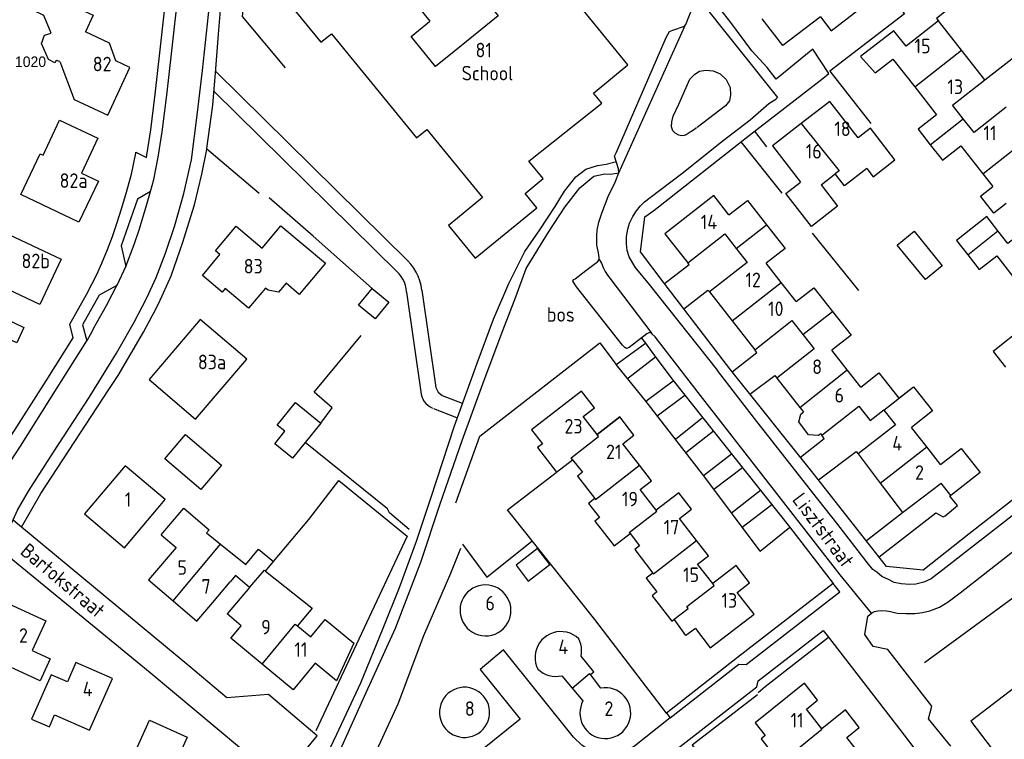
# Model space of a CAD drawing. Header units: metres. Extents: x 233874 to 239264, y 443832 to 448222.
# Tile 32 of 195: x 235032 to 235202, y 444626 to 444750. Entities that reach past the tile are written whole.
import ezdxf
from ezdxf.enums import TextEntityAlignment as Align

# ---------------------------------------------------------------- set-up
doc = ezdxf.new("R2010")
doc.units = ezdxf.units.M
doc.header["$MEASUREMENT"] = 0
for name, color, linetype in [('BIJGEBOUW', 4, 'Continuous'), ('DAKRAND', 4, 'Continuous'), ('DAKRAND-BYG', 4, 'Continuous'), ('FUNKTIEAAND', 253, 'Continuous'), ('Goud-kadastrale grenzen', 13, 'Continuous'), ('HEG', 253, 'Continuous'), ('HEK', 253, 'Continuous'), ('HOOFDGEBOUW', 4, 'Continuous'), ('HUISNUMMER', 253, 'Continuous'), ('KANTVERH', 253, 'Continuous'), ('OVLIJNOBJ', 253, 'Continuous'), ('RASTER', 253, 'Continuous'), ('STRAATNAAM', 253, 'Continuous'), ('TUSSENMUUR', 253, 'Continuous')]:
    doc.layers.add(name, color=color, linetype=linetype)
doc.layers.add('Z01 perceelnummer', color=73, linetype='Continuous', lineweight=13)
doc.styles.get("Standard").update_dxf_attribs({"font": 'iso.shx'})
doc.styles.add('Styledgn001', font='dgn001.shx')

# ---------------------------------------------------------------- blocks, each defined once
blk = doc.blocks.new('A$C1532452F')
at = {"layer": 'Z01 perceelnummer', "linetype": 'Continuous', "lineweight": 13, "style": 'Styledgn001'}
blk.add_text('1020', height=1.8, dxfattribs=at).set_placement((235034.352, 444742.384), align=Align.MIDDLE_CENTER)

msp = doc.modelspace()

# ---------------------------------------------------------------- linework, layer by layer
at = {"layer": 'BIJGEBOUW'}
msp.add_lwpolyline([(235032.01, 444694.11), (235026.33, 444696.73), (235027.58, 444699.42), (235033.2, 444696.71), (235032.01, 444694.11)], dxfattribs=at)
at = {"layer": 'DAKRAND'}
for p, q in [((235074.76, 444654.88), (235076.13, 444656.51)), ((235125.65, 444636.89), (235127.48, 444634.74)), ((235132.41, 444634.78), (235130.61, 444637.1)), ((235127.48, 444634.74), (235129.31, 444632.57))]:
    msp.add_line(p, q, dxfattribs=at)
for points in [[(235039.41, 444742.44), (235038.75, 444742.57), (235038.54, 444742.18), (235037.45, 444742.77), (235036.22, 444745.5), (235036.77, 444746.93), (235037.91, 444747.29), (235036.66, 444750.33), (235034.73, 444751.23), (235036.27, 444754.51), (235045.11, 444750.36), (235043.78, 444747.52)], [(235036.52, 444726.31), (235039.32, 444732.32), (235045.92, 444729.24), (235043.13, 444723.23)], [(235178.1, 444724.02), (235174.29, 444721.06), (235172.67, 444723.14)], [(235202.04, 444718.05), (235199.93, 444716.39), (235197.65, 444719.29), (235199.75, 444720.95)], [(235170.17, 444678.46), (235169.8, 444678.18), (235168.07, 444678.26), (235166.42, 444680.53), (235166.73, 444681.84), (235167.21, 444682.23)], [(235056.82, 444661.11), (235060.7, 444665.67), (235065.04, 444661.96), (235064.61, 444661.46), (235067.01, 444659.52)], [(235067.01, 444659.52), (235071.36, 444656.02), (235073.54, 444658.65), (235076.13, 444656.51)], [(235074.76, 444654.88), (235082.75, 444648.52), (235080.25, 444645.46)], [(235148.63, 444644.99), (235146.97, 444643.82), (235144.96, 444646.6)], [(235130.61, 444637.1), (235131.15, 444637.58), (235128.99, 444640.29)], [(235040.69, 444635.85), (235037.92, 444637.04), (235034.52, 444629.44), (235037.64, 444628.13), (235038.5, 444630.2)]]:
    msp.add_lwpolyline(points, dxfattribs=at)
at = {"layer": 'DAKRAND-BYG'}
for p, q in [((235090.75, 444700.59), (235093.07, 444703.41)), ((235079.89, 444683.83), (235084.26, 444680.29)), ((235084.26, 444680.29), (235081.56, 444676.96))]:
    msp.add_line(p, q, dxfattribs=at)
for points in [[(235186.21, 444713.25), (235191.05, 444707.33), (235188.17, 444704.97), (235183.33, 444710.89), (235186.21, 444713.25)], [(235093.07, 444703.41), (235095.92, 444701.07), (235093.59, 444698.24), (235090.75, 444700.59)], [(235081.56, 444676.96), (235079.4, 444674.29), (235076.33, 444676.77), (235078.05, 444678.89), (235076.75, 444679.95), (235079.89, 444683.83)], [(235060.98, 444678.35), (235067.17, 444673.1), (235063.61, 444668.91), (235057.43, 444674.16), (235060.98, 444678.35)], [(235119.92, 444653.15), (235123.63, 444656), (235121.52, 444658.74), (235117.81, 444655.9), (235119.92, 444653.15)]]:
    msp.add_lwpolyline(points, dxfattribs=at)
at = {"layer": 'HEG'}
for p, q in [((235073.64, 444719.72), (235064.64, 444727.34)), ((235082.96, 444712.43), (235075.36, 444719.03)), ((235099.08, 444660.87), (235083.37, 444627.41))]:
    msp.add_line(p, q, dxfattribs=at)
for points in [[(235172.48, 444764.79), (235184.6, 444750.63), (235171.76, 444740.79), (235178.8, 444731.77)], [(235159.3, 444633.64), (235148.06, 444625), (235155.69, 444615.27)]]:
    msp.add_lwpolyline(points, dxfattribs=at)
at = {"layer": 'HEK'}
msp.add_line((235093.07, 444703.41), (235082.96, 444712.43), dxfattribs=at)
for points in [[(235077.79, 444767.6), (235073.7, 444764.02), (235071.83, 444760.18), (235070.75, 444750.13), (235078.1, 444741.36)], [(235084.26, 444680.29), (235086.23, 444682.9), (235083.12, 444685.6), (235091.19, 444695.37)], [(235099.41, 444662.03), (235096.05, 444664.86), (235095.7, 444665.6), (235081.56, 444676.96)], [(235188, 444639.17), (235216.87, 444660.29), (235220.55, 444654.56)]]:
    msp.add_lwpolyline(points, dxfattribs=at)
at = {"layer": 'HOOFDGEBOUW'}
for p, q in [((235131.97, 444748.06), (235121.39, 444760.99)), ((235047.91, 444745.58), (235043.78, 444747.52)), ((235049.04, 444742.53), (235047.91, 444745.58)), ((235039.41, 444742.44), (235041.83, 444735.87)), ((235047.63, 444733.18), (235051.45, 444741.38)), ((235051.45, 444741.38), (235049.04, 444742.53)), ((235041.83, 444735.87), (235047.63, 444733.18)), ((235170.23, 444721.25), (235172.67, 444723.14)), ((235198.03, 444723.13), (235199.75, 444720.95)), ((235069.7, 444714.14), (235074.16, 444710.38)), ((235153.69, 444712.83), (235155.67, 444710.31)), ((235155.67, 444710.31), (235157.55, 444707.9)), ((235163.39, 444704.48), (235160.81, 444707.77)), ((235165.97, 444701.19), (235163.39, 444704.48)), ((235165.22, 444697.91), (235167.11, 444695.5)), ((235167.11, 444695.5), (235169.04, 444693.04)), ((235174.75, 444689.46), (235172.11, 444692.83)), ((235177.08, 444686.49), (235174.75, 444689.46)), ((235166.6, 444683.01), (235167.21, 444682.23)), ((235181.05, 444682.51), (235183.01, 444680.02)), ((235188.4, 444676.21), (235185.77, 444679.56)), ((235190.77, 444673.18), (235188.4, 444676.21)), ((235056.82, 444661.11), (235059.37, 444658.93)), ((235134.66, 444659.2), (235137.4, 444661.32)), ((235069.6, 444654.11), (235068.68, 444653.03)), ((235072.02, 444652.04), (235069.6, 444654.11)), ((235065.33, 444649.11), (235068.68, 444653.03)), ((235072.02, 444652.04), (235068.15, 444647.53)), ((235070.57, 444645.47), (235068.15, 444647.53)), ((235080.25, 444645.46), (235080.28, 444645.44)), ((235080.28, 444645.44), (235082.54, 444643.57)), ((235086.97, 444636.01), (235083.29, 444639.05))]:
    msp.add_line(p, q, dxfattribs=at)
for points in [[(235125.34, 444764.19), (235116.43, 444775.18), (235110.18, 444770.12), (235117.33, 444761.3), (235110.38, 444755.67), (235114.75, 444750.28), (235107.19, 444744.15), (235103.97, 444741.55), (235099.77, 444746.73), (235102.96, 444749.32), (235103.04, 444749.38), (235097.19, 444756.61)], [(235085.08, 444757.01), (235079.05, 444752.12), (235084.23, 444745.74), (235086.08, 444747.19)], [(235170.11, 444750.11), (235171.96, 444747.69), (235176.73, 444751.34), (235173.74, 444755.24), (235170.34, 444752.63)], [(235170.11, 444750.11), (235163.64, 444745.15), (235160.1, 444749.78)], [(235112.04, 444719.05), (235107.73, 444715.52), (235106.18, 444714.25), (235110.78, 444708.63), (235121.38, 444717.29), (235119.35, 444719.77), (235122.45, 444722.3), (235120.01, 444725.29), (235132.54, 444735.25), (235131.1, 444737.01), (235137.04, 444741.86), (235131.97, 444748.06)], [(235194.4, 444744.37), (235190.41, 444749.43), (235184.85, 444745.04), (235182.77, 444747.69), (235177.01, 444743.3), (235179.54, 444740.47), (235182.56, 444742.85), (235186.33, 444738.07)], [(235086.08, 444747.19), (235100.69, 444729.33), (235102.45, 444730.77), (235112.04, 444719.05)], [(235194.67, 444732.58), (235192.83, 444734.92), (235198.39, 444739.3), (235194.4, 444744.37)], [(235186.33, 444738.07), (235190.09, 444733.29), (235186.91, 444730.78), (235189.01, 444728.13)], [(235176.61, 444729.32), (235171.76, 444735.58), (235166.83, 444731.76)], [(235202.05, 444734.56), (235196.53, 444730.22), (235194.67, 444732.58)], [(235166.83, 444731.76), (235161.89, 444727.94), (235166.72, 444721.72)], [(235178.1, 444724.02), (235179.2, 444722.61), (235182.94, 444725.51), (235178.72, 444730.96), (235176.61, 444729.32)], [(235189.01, 444728.13), (235191.11, 444725.45), (235194.25, 444727.92), (235198.03, 444723.13)], [(235043.13, 444723.23), (235046.02, 444721.89), (235042.68, 444714.84), (235032.69, 444719.56), (235035.99, 444726.55), (235036.52, 444726.31)], [(235170.23, 444721.25), (235173.08, 444717.58), (235168.57, 444714.08), (235164.18, 444719.75), (235166.72, 444721.72)], [(235154.41, 444716.07), (235151.8, 444719.39), (235143.41, 444712.82), (235147.32, 444707.83), (235153.69, 444712.83)], [(235154.41, 444716.07), (235157.59, 444718.56), (235160.86, 444714.38)], [(235200.64, 444713.31), (235198.73, 444715.77), (235193.5, 444711.69), (235195.45, 444709.19)], [(235208.41, 444715.63), (235208.29, 444715.78), (235202.34, 444711.14), (235200.64, 444713.31)], [(235078.27, 444704.32), (235076.95, 444702.77), (235075.2, 444703.15), (235074.76, 444703.51), (235071.8, 444700.02), (235067.8, 444703.42), (235067.29, 444702.79), (235063.89, 444705.68), (235066.91, 444709.26), (235066.13, 444709.91), (235069.7, 444714.14)], [(235074.16, 444710.38), (235077.39, 444714.22), (235085.08, 444707.76)], [(235160.86, 444714.38), (235164.05, 444710.3), (235160.81, 444707.77)], [(235039.61, 444708.45), (235035.94, 444700.66), (235025.98, 444705.37), (235029.65, 444713.15), (235039.61, 444708.45)], [(235195.45, 444709.19), (235197.4, 444706.69), (235200.42, 444709.05), (235204.19, 444704.22)], [(235085.08, 444707.76), (235080.53, 444702.4), (235078.27, 444704.32)], [(235157.55, 444707.9), (235151.07, 444702.83), (235154.96, 444697.86)], [(235165.97, 444701.19), (235168.99, 444703.56), (235172.18, 444699.49)], [(235172.18, 444699.49), (235175.39, 444695.4), (235172.11, 444692.83)], [(235071.52, 444691.28), (235063.54, 444698.11), (235054.72, 444687.82), (235062.7, 444680.98), (235071.52, 444691.28)], [(235154.96, 444697.86), (235158.84, 444692.91), (235165.22, 444697.91)], [(235207.3, 444694.16), (235205.14, 444696.86), (235199.8, 444692.59), (235201.93, 444689.93)], [(235169.04, 444693.04), (235162.66, 444688.04), (235166.6, 444683.01)], [(235177.08, 444686.49), (235180.19, 444688.92), (235183.6, 444684.58), (235186.13, 444686.56), (235186.14, 444686.54)], [(235135.64, 444681.37), (235131.73, 444678.35), (235129.35, 444681.43), (235131.3, 444682.94), (235129.08, 444685.8), (235120.49, 444679.16), (235122.35, 444676.75), (235121.51, 444676.1), (235124.77, 444671.87), (235127.54, 444674.01)], [(235186.14, 444686.54), (235189.39, 444682.4), (235185.77, 444679.56)], [(235170.17, 444678.46), (235170.34, 444678.24), (235176.72, 444683.24)], [(235176.72, 444683.24), (235178.69, 444680.73), (235181.02, 444682.56), (235181.05, 444682.51)], [(235139.02, 444673.05), (235136.17, 444676.74), (235138.07, 444678.22), (235135.64, 444681.37)], [(235183.01, 444680.02), (235176.61, 444675), (235180.42, 444669.97)], [(235190.77, 444673.18), (235194.32, 444675.96), (235197.57, 444671.82), (235192.53, 444667.87), (235190.88, 444669.97)], [(235127.54, 444674.01), (235129.21, 444671.85), (235128.37, 444671.2), (235131.35, 444667.34)], [(235057.51, 444667.16), (235050.61, 444672.98), (235043.61, 444664.69), (235050.51, 444658.86), (235057.51, 444667.16)], [(235141.87, 444665.32), (235139.12, 444668.88), (235141.08, 444670.39), (235139.02, 444673.05)], [(235148.85, 444660.14), (235145.93, 444663.91), (235147.97, 444665.49), (235145.77, 444668.34), (235141.87, 444665.32)], [(235180.42, 444669.97), (235184.22, 444664.93), (235190.88, 444669.97)], [(235131.35, 444667.34), (235130.27, 444666.5), (235132.16, 444664.06), (235131.37, 444663.45), (235134.66, 444659.2)], [(235137.4, 444661.32), (235139.03, 444659.22), (235138.21, 444658.59), (235141.33, 444654.54)], [(235151.61, 444652.72), (235149.02, 444656.07), (235150.88, 444657.51), (235148.85, 444660.14)], [(235059.37, 444658.93), (235054.63, 444653.4), (235058.89, 444649.76)], [(235158.71, 444647.49), (235155.84, 444651.21), (235157.95, 444652.84), (235155.63, 444655.83), (235151.61, 444652.72)], [(235141.33, 444654.54), (235140.2, 444653.65), (235142.02, 444651.3), (235141.18, 444650.65), (235144.56, 444646.28), (235144.96, 444646.6)], [(235116.31, 444650.35), (235115.99, 444650.82), (235115.62, 444651.24), (235115.19, 444651.62), (235114.72, 444651.93), (235114.21, 444652.18), (235113.67, 444652.37), (235113.12, 444652.48), (235112.55, 444652.52), (235111.98, 444652.48), (235111.43, 444652.37), (235110.89, 444652.19), (235110.38, 444651.94), (235109.9, 444651.63), (235109.48, 444651.26), (235109.1, 444650.84), (235108.78, 444650.37), (235108.52, 444649.86), (235108.34, 444649.32), (235108.22, 444648.77), (235108.18, 444648.2), (235108.21, 444647.64), (235108.31, 444647.08), (235108.49, 444646.54), (235108.73, 444646.03), (235109.04, 444645.55)], [(235058.89, 444649.76), (235062.93, 444646.3), (235065.33, 444649.11)], [(235109.04, 444645.55), (235109.41, 444645.1), (235109.83, 444644.71), (235110.31, 444644.38), (235110.82, 444644.11), (235111.36, 444643.92), (235111.93, 444643.79), (235112.51, 444643.75), (235113.09, 444643.78), (235113.65, 444643.88), (235114.2, 444644.06), (235114.73, 444644.32), (235115.21, 444644.64), (235115.64, 444645.02), (235116.03, 444645.45), (235116.35, 444645.93), (235116.6, 444646.45), (235116.79, 444647), (235116.9, 444647.57), (235116.93, 444648.15), (235116.89, 444648.72), (235116.77, 444649.29), (235116.58, 444649.83), (235116.31, 444650.35)], [(235037.74, 444639.78), (235036.03, 444636.03), (235026.53, 444640.39), (235030.61, 444649.28), (235036.98, 444646.36), (235034.61, 444641.21), (235037.74, 444639.78)], [(235082.54, 444643.57), (235085, 444646.55), (235089.93, 444642.47), (235086.97, 444636.01)], [(235148.63, 444644.99), (235151.2, 444641.67), (235158.71, 444647.49)], [(235219.66, 444647.18), (235195.95, 444629.11), (235206.62, 444615.1), (235217.65, 444623.51), (235222.09, 444617.68), (235228.22, 444622.36), (235223.79, 444628.18), (235230.03, 444632.94), (235235.8, 444625.36), (235242.08, 444630.15)], [(235074.19, 444638.9), (235068.81, 444643.34), (235070.57, 444645.47)], [(235128.58, 444643.26), (235128.13, 444643.64), (235127.63, 444643.95), (235127.09, 444644.2), (235126.52, 444644.37), (235125.93, 444644.47), (235125.34, 444644.48), (235124.75, 444644.42), (235124.18, 444644.28), (235123.63, 444644.06), (235123.11, 444643.77), (235122.63, 444643.42), (235122.21, 444643), (235121.84, 444642.53), (235121.55, 444642.02), (235121.32, 444641.48), (235121.16, 444640.9), (235121.09, 444640.32), (235121.09, 444639.72), (235121.17, 444639.14), (235121.33, 444638.57), (235121.57, 444638.02)], [(235128.99, 444640.29), (235129.06, 444640.79), (235129.08, 444641.3), (235129.04, 444641.81), (235128.95, 444642.31), (235128.79, 444642.79), (235128.58, 444643.26)], [(235038.5, 444630.2), (235044.51, 444627.55), (235048.42, 444636.43), (235042.17, 444639.19), (235040.69, 444635.85)], [(235083.29, 444639.05), (235079.52, 444634.49), (235074.19, 444638.9)], [(235121.57, 444638.02), (235121.99, 444637.66), (235122.45, 444637.36), (235122.94, 444637.12), (235123.47, 444636.94), (235124.01, 444636.82), (235124.56, 444636.78), (235125.11, 444636.8), (235125.65, 444636.89)], [(235112.23, 444633.41), (235111.84, 444633.81), (235111.4, 444634.16), (235110.91, 444634.45), (235110.39, 444634.67), (235109.85, 444634.83), (235109.29, 444634.91), (235108.73, 444634.91), (235108.17, 444634.85), (235107.62, 444634.71), (235107.1, 444634.5), (235106.61, 444634.22), (235106.15, 444633.89), (235105.75, 444633.49), (235105.4, 444633.05), (235105.11, 444632.56), (235104.89, 444632.04), (235104.74, 444631.5), (235104.66, 444630.94), (235104.66, 444630.38), (235104.72, 444629.82), (235104.86, 444629.27), (235105.08, 444628.75), (235105.35, 444628.26), (235105.69, 444627.8), (235106.09, 444627.4), (235106.53, 444627.06)], [(235137, 444632.53), (235136.72, 444632.99), (235136.37, 444633.42), (235135.98, 444633.8), (235135.55, 444634.13), (235135.07, 444634.4), (235134.57, 444634.61), (235134.04, 444634.75), (235133.5, 444634.83), (235132.95, 444634.84), (235132.41, 444634.78)], [(235170.34, 444627.78), (235167.71, 444631.14), (235169.64, 444632.7), (235167.36, 444635.63), (235158.92, 444628.82), (235160.64, 444626.62), (235159.93, 444626.06), (235163.23, 444621.84), (235166.07, 444624.13)], [(235106.53, 444627.06), (235107.02, 444626.77), (235107.54, 444626.55), (235108.08, 444626.4), (235108.63, 444626.32), (235109.2, 444626.31), (235109.76, 444626.38), (235110.3, 444626.52), (235110.82, 444626.73), (235111.31, 444627), (235111.76, 444627.34), (235112.17, 444627.73), (235112.51, 444628.18), (235112.8, 444628.66), (235113.02, 444629.18), (235113.17, 444629.72), (235113.25, 444630.28), (235113.26, 444630.84), (235113.19, 444631.4), (235113.05, 444631.94), (235112.84, 444632.47), (235112.57, 444632.96), (235112.23, 444633.41)], [(235129.31, 444632.57), (235129.08, 444632.08), (235128.92, 444631.56), (235128.81, 444631.02), (235128.78, 444630.47), (235128.81, 444629.93), (235128.92, 444629.39), (235129.08, 444628.87), (235129.32, 444628.38), (235129.61, 444627.91)], [(235129.61, 444627.91), (235129.97, 444627.47), (235130.39, 444627.09), (235130.86, 444626.75), (235131.36, 444626.49), (235131.89, 444626.29), (235132.45, 444626.16), (235133.02, 444626.1), (235133.59, 444626.12), (235134.15, 444626.22), (235134.7, 444626.38), (235135.22, 444626.62), (235135.7, 444626.92), (235136.14, 444627.28), (235136.53, 444627.7), (235136.86, 444628.17), (235137.13, 444628.67), (235137.33, 444629.21), (235137.46, 444629.76), (235137.52, 444630.33), (235137.5, 444630.9), (235137.4, 444631.46), (235137.24, 444632.01), (235137, 444632.53)], [(235177.3, 444622.89), (235174.64, 444626.29), (235176.79, 444628.03), (235174.42, 444631.07), (235170.34, 444627.78)], [(235051.94, 444622.9), (235054.81, 444629.26), (235061.3, 444626.34), (235057.3, 444617.46)]]:
    msp.add_lwpolyline(points, dxfattribs=at)
at = {"layer": 'KANTVERH'}
for p, q in [((235135.49, 444723.31), (235146.81, 444748.52)), ((235198.39, 444739.3), (235209.31, 444747.82)), ((235066.2, 444740.72), (235099.2, 444708.2)), ((235065.88, 444737.31), (235097.35, 444706.31)), ((235158.82, 444730.46), (235160.84, 444727.79)), ((235052.45, 444726.82), (235054.27, 444725.96)), ((235064.58, 444727.02), (235064.64, 444727.34)), ((235098.99, 444702.78), (235101.52, 444685.29)), ((235045.19, 444696.55), (235045.2, 444696.57)), ((235049.4, 444688.47), (235053.79, 444695.91)), ((235136.95, 444687.96), (235141.76, 444691.69)), ((235140.14, 444684.06), (235144.84, 444687.58)), ((235105.11, 444685.07), (235108.52, 444683.73)), ((235142.07, 444681.58), (235146.82, 444685.1)), ((235103.63, 444682.81), (235107.55, 444681.26)), ((235145.21, 444677.53), (235149.88, 444681.28)), ((235146.97, 444675.26), (235151.73, 444678.95)), ((235150.01, 444671.33), (235154.84, 444675.03)), ((235151.81, 444668.94), (235156.72, 444672.67)), ((235154.86, 444664.88), (235159.8, 444668.8)), ((235156.7, 444662.41), (235161.79, 444666.3)), ((235178.02, 444660.12), (235184.22, 444664.93)), ((235159.76, 444658.33), (235164.87, 444662.43))]:
    msp.add_line(p, q, dxfattribs=at)
for points in [[(235064.64, 444727.34), (235064.67, 444727.47), (235065.67, 444734.94), (235066.23, 444741.18), (235066.69, 444747.1), (235067.04, 444751.95), (235067.92, 444759.33), (235068.14, 444761.42), (235068.65, 444763.12), (235069.34, 444764.97), (235070.41, 444766.63), (235071.28, 444767.58), (235072.46, 444768.62), (235081.88, 444775.96), (235084.36, 444772.69)], [(235028.75, 444658.15), (235030.85, 444662.53), (235032.09, 444665.33), (235034.02, 444668.59), (235038.3, 444675.31), (235044.41, 444684.71), (235049.12, 444692.3), (235052.19, 444697.64), (235054.37, 444701.84), (235055.93, 444705.31), (235057.58, 444709.49), (235059.16, 444714.27), (235060.7, 444719.72), (235062.01, 444725.54), (235063, 444733.18), (235063.94, 444740.89), (235064.95, 444750.52), (235065.71, 444757.11), (235066.06, 444760.76), (235066.65, 444763.34), (235067.4, 444765.42), (235068.54, 444767.18)], [(235054.27, 444725.96), (235054.35, 444726.34), (235055.03, 444730.66), (235055.8, 444736.82), (235056.65, 444744.44), (235057.73, 444754.27), (235058.09, 444757.58), (235058.16, 444759.77), (235058.05, 444761.36), (235058.12, 444763.33), (235054.88, 444767.41)], [(235054.96, 444720.1), (235055.53, 444722.14), (235056.32, 444725.99), (235057.01, 444730.37), (235057.8, 444736.63), (235058.64, 444744.23), (235059.71, 444754.06), (235060.08, 444757.44), (235060.17, 444759.8), (235060.05, 444761.42), (235060.04, 444763.49), (235059.79, 444765.59), (235059.7, 444766.05)], [(235143.01, 444763.04), (235145.75, 444758.88), (235147.81, 444755.38), (235148.9, 444753.64), (235162.74, 444736.23), (235162.48, 444735.98)], [(235187.73, 444655.02), (235195.72, 444661.34), (235208.19, 444671.07), (235218.89, 444679.77), (235228.28, 444687.01), (235228.64, 444689.44), (235224.22, 444703.5), (235222.07, 444709.32), (235217.64, 444722.42), (235215.64, 444728.66), (235210.96, 444742.61), (235209.26, 444747.98), (235208.3, 444751.22), (235207.11, 444754.54), (235206.28, 444756.22), (235204.92, 444759.09), (235204, 444760.98), (235190.08, 444749.82), (235190.41, 444749.43)], [(235187.76, 444655.02), (235181.51, 444655.67), (235168.9, 444671.71), (235154.72, 444689.4), (235143.29, 444704.35), (235139.18, 444709.74), (235139.92, 444715.73), (235141.48, 444716.82), (235157.92, 444729.77), (235170.61, 444739.55), (235171.56, 444740.36), (235168.82, 444744.55), (235162.54, 444739.38), (235160.95, 444741.4), (235158.34, 444744.23), (235154.74, 444749.11), (235150.94, 444754.02), (235150.13, 444755.18), (235147.71, 444759.62)], [(235131.9, 444709.86), (235131.69, 444710.86), (235131.7, 444711.68), (235131.7, 444712.53), (235131.74, 444713.43), (235132.01, 444714.85), (235132.53, 444716.37), (235133.64, 444719.22), (235134.82, 444721.7), (235135.49, 444723.31), (235135.41, 444723.96), (235134.73, 444726.15), (235135.07, 444726.85), (235143.62, 444746.53), (235144.19, 444747.6), (235144.76, 444747.82), (235146.78, 444748.48), (235147.01, 444748.79), (235148.9, 444753.64)], [(235148.84, 444731.05), (235148.3, 444730.63), (235147.73, 444730.26), (235147.05, 444729.85), (235146.71, 444729.71), (235146.25, 444729.68), (235145.8, 444729.77), (235145.15, 444730.09), (235144.76, 444730.52), (235144.51, 444731.2), (235144.58, 444732.05), (235144.84, 444733.01), (235145.8, 444735.1), (235147.68, 444739.38), (235148.17, 444739.91), (235148.54, 444740.22), (235149.33, 444740.75), (235150.44, 444740.94), (235151.69, 444740.81), (235152.87, 444740.32), (235153.94, 444739.35), (235154.6, 444737.93), (235154.67, 444736.68), (235154.52, 444735.69), (235153.83, 444734.82), (235148.96, 444731.1)], [(235152.48, 444689.36), (235140.74, 444704.09), (235138.27, 444707.09), (235137.24, 444708.85), (235136.92, 444709.93), (235136.79, 444711.12), (235136.8, 444712.34), (235137.01, 444713.61), (235137.33, 444714.65), (235137.91, 444715.81), (235138.54, 444716.77), (235139.17, 444717.58), (235139.91, 444718.31), (235140.86, 444719.06), (235146.33, 444723.2), (235153.38, 444728.85), (235158.06, 444732.43), (235161.26, 444735.2), (235162.48, 444735.98)], [(235041.1, 444697.28), (235043.97, 444702.37), (235044.88, 444704.18), (235045.75, 444705.85), (235046.64, 444707.78), (235047.57, 444710.14), (235048.45, 444712.36), (235049.26, 444714.76), (235049.98, 444717.1), (235050.71, 444719.56), (235051.69, 444723.07), (235052.44, 444726.7), (235052.45, 444726.82)], [(235053.8, 444695.92), (235055.27, 444698.72), (235055.48, 444699.12), (235056.35, 444700.78), (235058.57, 444705.71), (235058.58, 444705.73), (235058.59, 444705.76), (235060.49, 444711.21), (235062.52, 444717.82), (235063.8, 444723.05), (235064.58, 444727.02)], [(235103.15, 444667.39), (235107.23, 444679.81), (235111.1, 444690.62), (235113.92, 444698.18), (235116.56, 444704.3), (235119.33, 444709.76), (235121.92, 444713.53), (235124.53, 444717.5), (235126.12, 444720.17), (235128.07, 444722.59), (235129.8, 444723.9), (235131.82, 444724.56), (235133.32, 444724.77), (235135.1, 444725.25)], [(235104.72, 444666.27), (235108.54, 444677.34), (235112.35, 444687.69), (235115.52, 444696.21), (235117.78, 444701.99), (235119.56, 444706.87), (235123.36, 444713.09), (235126.2, 444717.4), (235128.78, 444720.74), (235131.15, 444722.7), (235133.08, 444723.1), (235134.07, 444723.09), (235135.49, 444723.31)], [(235054.96, 444720.1), (235052.77, 444718.75), (235049.91, 444710.76), (235050.74, 444707.22)], [(235050.74, 444707.22), (235052.16, 444711), (235053.01, 444713.52), (235053.77, 444715.98), (235054.51, 444718.47), (235054.96, 444720.1)], [(235192.56, 444624.82), (235188.73, 444629.5), (235189.29, 444631.7), (235181.74, 444641.43), (235179.2, 444641.91), (235177.75, 444643.99), (235178.26, 444647.12), (235178.89, 444647.66), (235173.52, 444654.25), (235164.26, 444666.17), (235149.11, 444685.55), (235141.7, 444695.1), (235141.16, 444695.65), (235140.97, 444695.82), (235140.77, 444695.85), (235140.31, 444695.63), (235137.26, 444693.31), (235136.78, 444693.11), (235136.5, 444693.31), (235136.13, 444693.71), (235128.22, 444703.73), (235127.58, 444704.67), (235127.69, 444704.98), (235127.98, 444705.06), (235129.83, 444706.52), (235131.89, 444708.05), (235132.12, 444708.42), (235132.12, 444708.7), (235132.01, 444709.21), (235131.9, 444709.86)], [(235101.62, 444703.16), (235101.49, 444703.97), (235101.28, 444704.75), (235101, 444705.52), (235100.65, 444706.25), (235100.23, 444706.94), (235099.75, 444707.6), (235099.2, 444708.2)], [(235132.11, 444708.4), (235132.48, 444707.79), (235132.78, 444707.03), (235133.14, 444706.34), (235133.51, 444705.69), (235133.9, 444705.23), (235141.13, 444695.68)], [(235143.34, 444704.28), (235147.55, 444707.57), (235147.32, 444707.83)], [(235049.21, 444703.95), (235049.29, 444704.1), (235050.74, 444707.22)], [(235098.99, 444702.78), (235098.93, 444703.37), (235098.81, 444703.94), (235098.62, 444704.49), (235098.37, 444705.02), (235098.05, 444705.51), (235097.69, 444705.97), (235097.28, 444706.38)], [(235049.21, 444703.95), (235046.15, 444702.31), (235043.29, 444697.19), (235044.03, 444694.41)], [(235045.2, 444696.57), (235045.69, 444697.45), (235047.44, 444700.48), (235048.4, 444702.38), (235049.21, 444703.95)], [(235101.62, 444703.16), (235104.04, 444686.43), (235104.41, 444685.62), (235105.11, 444685.07)], [(235146.67, 444699.92), (235150.8, 444703.16), (235151.07, 444702.83)], [(235024.33, 444667.24), (235025.14, 444668.95), (235026.36, 444671), (235030.71, 444677.59), (235037.02, 444687.58), (235041.66, 444694.94), (235041.1, 444697.28)], [(235044.03, 444694.41), (235044.09, 444694.51), (235044.93, 444696.05), (235045.19, 444696.55)], [(235027.1, 444667.77), (235028.3, 444669.78), (235032.63, 444676.35), (235038.96, 444686.36), (235044.03, 444694.41)], [(235159.77, 444658.32), (235150.24, 444671.04), (235140.2, 444683.99), (235135, 444690.36), (235140.04, 444694.06)], [(235139.38, 444694.92), (235140.07, 444694.02), (235141.83, 444691.59), (235144.79, 444687.63), (235149.91, 444681.23), (235164.82, 444662.49), (235172.34, 444652.73), (235155.85, 444640.01)], [(235154.95, 444689.12), (235159.22, 444692.45), (235158.84, 444692.91)], [(235205.68, 444666.39), (235191.16, 444655.12), (235190.22, 444654.34), (235189.14, 444653.56), (235187.91, 444652.95), (235186.55, 444652.62), (235185.42, 444652.58), (235184.03, 444652.67), (235182.79, 444652.91), (235181.8, 444653.43), (235180.7, 444653.95), (235179.8, 444654.72), (235179.16, 444655.18), (235178.15, 444656.35), (235172.92, 444663.09), (235168.84, 444668.34), (235158.8, 444681.09), (235152.45, 444689.36), (235152.48, 444689.36)], [(235032.79, 444662.42), (235036.11, 444668.22), (235047.69, 444685.9), (235049.4, 444688.47)], [(235158, 444685.3), (235162.28, 444688.49), (235162.66, 444688.04)], [(235101.52, 444685.29), (235101.64, 444684.85), (235101.81, 444684.42), (235102.04, 444684.03), (235102.32, 444683.67), (235102.66, 444683.36), (235103.03, 444683.09), (235103.43, 444682.89)], [(235166.7, 444674.45), (235170.76, 444677.66), (235170.34, 444678.24)], [(235169.79, 444670.58), (235176.28, 444675.42), (235176.61, 444675)], [(235079.52, 444621.58), (235080.91, 444620.62), (235081.58, 444620.22), (235082.25, 444620), (235082.84, 444619.99), (235083.4, 444620.12), (235084.19, 444620.99), (235087.03, 444626.86), (235091.15, 444635.68), (235094.99, 444645.09), (235097.77, 444652.05), (235100.69, 444660.04), (235103.15, 444667.39)], [(235180.22, 444657.32), (235189.98, 444664.9), (235191.25, 444664.21), (235191.54, 444664.38), (235193.68, 444666.17), (235192.38, 444667.77), (235192.53, 444667.87)], [(235057.12, 444559.29), (235059.49, 444564.42), (235062.29, 444569.55), (235066.37, 444577.95), (235070.55, 444585.8), (235074.04, 444592.83), (235077.42, 444600.37), (235081.14, 444609.61), (235086.35, 444621.41), (235091.75, 444633.42), (235097.08, 444645.08), (235101.46, 444656.42), (235104.72, 444666.27)], [(235030.62, 444657.41), (235054.93, 444637.45), (235070.29, 444624.63), (235077.39, 444618.98), (235083.61, 444626.55), (235075.24, 444633.7), (235068.08, 444633.09), (235061.54, 444638.6), (235032.79, 444662.42), (235031.35, 444663.65)], [(235178.89, 444647.66), (235179.4, 444647.93), (235180.02, 444648.07), (235180.67, 444648.12), (235181.49, 444648.05), (235182.17, 444647.91), (235183.3, 444647.67), (235184.8, 444647.57), (235186.33, 444647.61), (235187.66, 444647.74), (235188.94, 444648.07), (235190.59, 444648.7), (235192.07, 444649.59), (235194.12, 444651.16), (235206.28, 444660.66)], [(235144.31, 444629.67), (235156.12, 444638.88), (235157.36, 444638.83), (235173.44, 444651.3), (235172.34, 444652.73)], [(235159.17, 444635.02), (235159.4, 444636.03), (235170.6, 444644.7), (235171.51, 444643.51)], [(235159.44, 444634.03), (235160.61, 444635.07), (235171.51, 444643.51), (235183.76, 444627.65), (235193.79, 444614.53), (235200.2, 444606.79), (235204.28, 444601.43), (235206.86, 444598.2)], [(235143.67, 444630.5), (235144.31, 444629.67), (235138.18, 444624.83), (235136.94, 444624.24), (235134.81, 444623.8), (235133.27, 444623.72), (235131.8, 444623.79), (235130.34, 444624.16), (235129.09, 444624.97), (235127.68, 444626.37), (235115.64, 444641.35), (235111.65, 444638), (235118.52, 444629.45), (235109.38, 444622.09), (235113.45, 444617.12), (235110.66, 444604.53)], [(235140.28, 444620.2), (235141.82, 444621.55), (235142.99, 444622.41), (235144.45, 444623.56), (235159.17, 444635.02)]]:
    msp.add_lwpolyline(points, dxfattribs=at)
at = {"layer": 'OVLIJNOBJ'}
msp.add_line((235132.23, 444694.09), (235135.02, 444690.38), dxfattribs=at)
msp.add_lwpolyline([(235092.58, 444621.25), (235097.56, 444632.09), (235101.95, 444643.82), (235106.62, 444654.54), (235108.33, 444658.82)], dxfattribs=at)
at = {"layer": 'RASTER'}
for p, q in [((235156.47, 444728.62), (235163.48, 444719.78)), ((235168.68, 444712.93), (235176.68, 444703.06))]:
    msp.add_line(p, q, dxfattribs=at)
for points in [[(235107.47, 444666.59), (235111.6, 444678.04), (235132.23, 444694.09)], [(235155.85, 444640.01), (235143.67, 444630.5), (235131.34, 444646.54), (235116.32, 444665.43), (235124.68, 444671.83)], [(235076.13, 444656.51), (235082.21, 444663.75), (235087.37, 444670.42), (235099.08, 444660.87)], [(235108.62, 444659.5), (235112.78, 444653.83), (235120.58, 444660.07)]]:
    msp.add_lwpolyline(points, dxfattribs=at)
at = {"layer": 'TUSSENMUUR'}
for p, q in [((235186.33, 444738.07), (235194.4, 444744.37)), ((235189.01, 444728.13), (235194.67, 444732.58)), ((235198.03, 444723.13), (235206.06, 444729.47)), ((235155.67, 444710.31), (235160.86, 444714.38)), ((235195.45, 444709.19), (235200.64, 444713.31)), ((235154.96, 444697.86), (235163.39, 444704.48)), ((235167.11, 444695.5), (235172.18, 444699.49)), ((235166.6, 444683.01), (235174.75, 444689.46)), ((235181.05, 444682.51), (235186.14, 444686.54)), ((235180.42, 444669.97), (235188.4, 444676.21)), ((235058.89, 444649.76), (235067.01, 444659.52)), ((235144.96, 444646.6), (235147.39, 444648.48)), ((235080.25, 444645.46), (235080.28, 444645.44)), ((235127.48, 444634.74), (235130.45, 444637.28)), ((235130.45, 444637.28), (235130.61, 444637.1))]:
    msp.add_line(p, q, dxfattribs=at)
for points in [[(235166.83, 444731.76), (235173.36, 444723.67), (235172.67, 444723.14)], [(235127.54, 444674.01), (235127.27, 444674.35), (235131.99, 444678), (235131.73, 444678.34), (235135.64, 444681.37)], [(235131.35, 444667.34), (235131.45, 444667.2), (235139.02, 444673.05)], [(235137.4, 444661.32), (235137.27, 444661.49), (235142, 444665.15), (235141.87, 444665.32)], [(235141.33, 444654.54), (235141.44, 444654.41), (235148.85, 444660.14)], [(235072.02, 444652.04), (235074.58, 444655.04), (235074.76, 444654.88)], [(235147.39, 444648.48), (235147.16, 444648.78), (235151.85, 444652.41), (235151.61, 444652.72)], [(235074.19, 444638.9), (235079.86, 444645.79), (235080.25, 444645.46)], [(235166.07, 444624.13), (235166.02, 444624.19), (235170.39, 444627.72), (235170.34, 444627.78)]]:
    msp.add_lwpolyline(points, dxfattribs=at)

# ---------------------------------------------------------------- block references
at = {"layer": 'Goud-kadastrale grenzen', "linetype": 'Continuous'}
msp.add_blockref('A$C1532452F', (0, 0), dxfattribs=at)

# ---------------------------------------------------------------- texts
at = {"layer": 'FUNKTIEAAND'}
for s, p in [('School', (235108.45, 444739.18)), ('bos', (235123.09, 444697.72))]:
    msp.add_text(s, height=2.5, dxfattribs=at).set_placement(p)
at = {"layer": 'HUISNUMMER'}
for s, p in [('15', (235186.3, 444743.83)), ('81', (235110.84, 444743.14)), ('82', (235045.05, 444740.74)), ('13', (235191.95, 444736.83)), ('18', (235172.5, 444729.62)), ('11', (235198.15, 444728.89)), ('16', (235167.6, 444725.75)), ('82a', (235039.35, 444720.71)), ('14', (235149.56, 444713.61)), ('82b', (235032.8, 444706.91)), ('83', (235071, 444706)), ('12', (235157.23, 444703.65)), ('10', (235161.12, 444698.7)), ('83a', (235063.12, 444689.55)), ('8', (235168.71, 444688.74)), ('6', (235172.56, 444683.84)), ('23', (235126.13, 444678.51)), ('4', (235182.48, 444675.58)), ('21', (235133.27, 444674.11)), ('2', (235186.38, 444670.56)), ('1', (235050.56, 444665.92)), ('19', (235136, 444666)), ('17', (235143.18, 444661.18)), ('5', (235059.62, 444654.25)), ('15', (235146.51, 444653)), ('7', (235063.75, 444651)), ('6', (235112.55, 444648.13)), ('13', (235153.12, 444648.58)), ('9', (235074, 444644)), ('2', (235032.37, 444642.56)), ('4', (235125.08, 444640.63)), ('11', (235079.7, 444640.14)), ('4', (235043.34, 444633.37)), ('8', (235109, 444630)), ('2', (235133, 444630)), ('11', (235165, 444628))]:
    msp.add_text(s, height=2.5, dxfattribs=at).set_placement(p)
at = {"layer": 'STRAATNAAM'}
for s, rotation, p in [('Lisztstraat', 306.9157, (235165.17, 444667.11)), ('Bartokstraat', 319.9083, (235032.41, 444657.96))]:
    msp.add_text(s, height=2.5, rotation=rotation, dxfattribs=at).set_placement(p)

doc.saveas('drawing.dxf')
